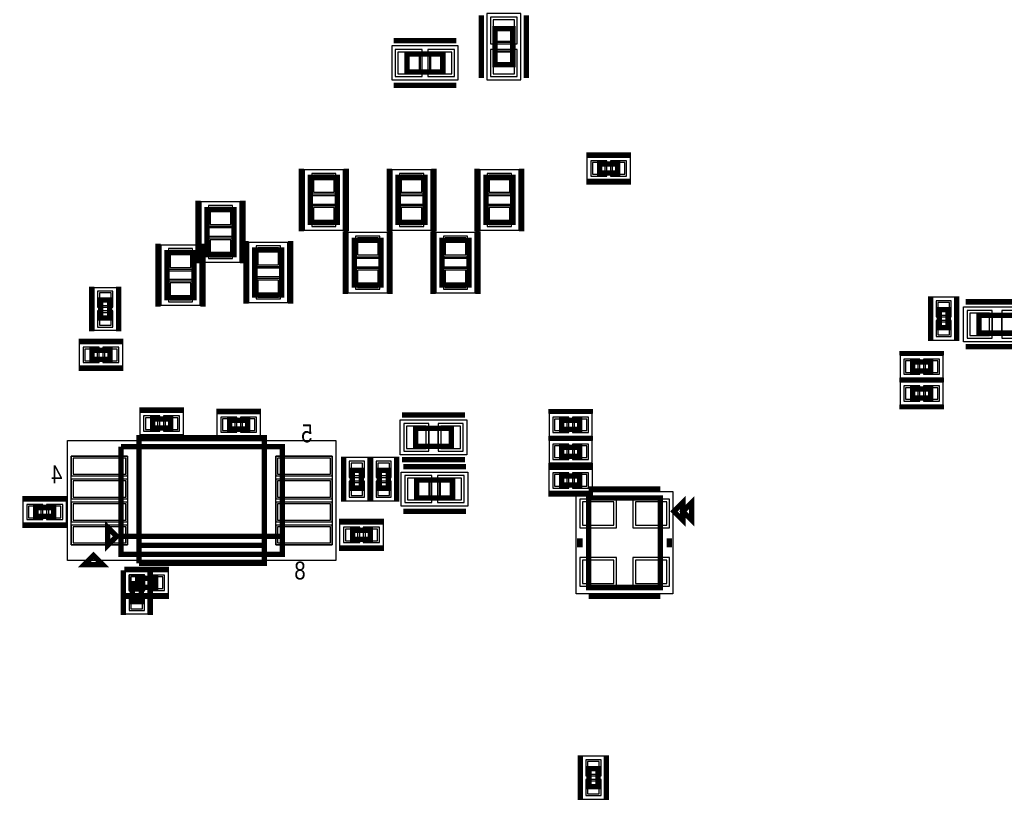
# Model space of a CAD drawing. Extents: x -10 to 137, y -26 to 190.
# Tile 27 of 57: x 52 to 80, y 46 to 68. Entities that reach past the tile are written whole.
import ezdxf

# ---------------------------------------------------------------- set-up
doc = ezdxf.new("R2010")
doc.units = 0
for name, color, linetype in [('PG_ASSEMBLY_BOTTOM', 52, 'CONTINUOUS'), ('PG_DFA_BOUND_BOTTOM', 254, 'CONTINUOUS'), ('PG_PLACE_BOUND_BOTTOM', 73, 'CONTINUOUS'), ('PG_SILKSCREEN_BOTTOM', 2, 'CONTINUOUS'), ('PG_SOLDERMASK_BOTTOM', 212, 'CONTINUOUS'), ('PIN_BOTTOM', 1, 'CONTINUOUS'), ('PIN_PASTEMASK_BOTTOM', 132, 'CONTINUOUS'), ('PIN_SOLDERMASK_BOTTOM', 212, 'CONTINUOUS'), ('VKO_BOTTOM', 173, 'CONTINUOUS')]:
    doc.layers.add(name, color=color, linetype=linetype)

msp = doc.modelspace()

# ---------------------------------------------------------------- linework, layer by layer
at = {"layer": 'PG_ASSEMBLY_BOTTOM', "const_width": 0.1524}
for points in [[(65.481053, 66.951215), (65.481053, 67.967215), (65.989053, 67.967215), (65.989053, 66.951215), (65.481053, 66.951215)], [(64.005049, 66.745216), (62.989049, 66.745216), (62.989049, 67.253216), (64.005049, 67.253216), (64.005049, 66.745216)], [(68.960492, 63.881), (68.452492, 63.881), (68.452492, 64.135), (68.960492, 64.135), (68.960492, 63.881)], [(61.0108, 63.751201), (61.0108, 62.481201), (60.2488, 62.481201), (60.2488, 63.751201), (61.0108, 63.751201)], [(63.5, 63.751201), (63.5, 62.481201), (62.738, 62.481201), (62.738, 63.751201), (63.5, 63.751201)], [(65.9892, 63.751201), (65.9892, 62.481201), (65.2272, 62.481201), (65.2272, 63.751201), (65.9892, 63.751201)], [(58.080509, 62.838345), (58.080509, 61.568345), (57.318509, 61.568345), (57.318509, 62.838345), (58.080509, 62.838345)], [(62.2554, 61.973201), (62.2554, 60.703201), (61.4934, 60.703201), (61.4934, 61.973201), (62.2554, 61.973201)], [(64.7446, 61.973201), (64.7446, 60.703201), (63.9826, 60.703201), (63.9826, 61.973201), (64.7446, 61.973201)], [(59.436, 61.693801), (59.436, 60.423801), (58.674, 60.423801), (58.674, 61.693801), (59.436, 61.693801)], [(56.9468, 61.617601), (56.9468, 60.347601), (56.1848, 60.347601), (56.1848, 61.617601), (56.9468, 61.617601)], [(54.3052, 59.766708), (54.3052, 60.274708), (54.5592, 60.274708), (54.5592, 59.766708), (54.3052, 59.766708)], [(78.332462, 60.003545), (78.332462, 59.495545), (78.078462, 59.495545), (78.078462, 60.003545), (78.332462, 60.003545)], [(79.209016, 59.845557), (80.225016, 59.845557), (80.225016, 59.337557), (79.209016, 59.337557), (79.209016, 59.845557)], [(54.059836, 58.850022), (54.567836, 58.850022), (54.567836, 58.596022), (54.059836, 58.596022), (54.059836, 58.850022)], [(77.327638, 58.516629), (77.835638, 58.516629), (77.835638, 58.262629), (77.327638, 58.262629), (77.327638, 58.516629)], [(77.327638, 57.754629), (77.835638, 57.754629), (77.835638, 57.500629), (77.327638, 57.500629), (77.327638, 57.754629)], [(55.776114, 56.903366), (56.284114, 56.903366), (56.284114, 56.649366), (55.776114, 56.649366), (55.776114, 56.903366)], [(58.470292, 56.6166), (57.962292, 56.6166), (57.962292, 56.8706), (58.470292, 56.8706), (58.470292, 56.6166)], [(64.247776, 56.13019), (63.231776, 56.13019), (63.231776, 56.63819), (64.247776, 56.63819), (64.247776, 56.13019)], [(67.373754, 56.865774), (67.881754, 56.865774), (67.881754, 56.611774), (67.373754, 56.611774), (67.373754, 56.865774)], [(59.454542, 53.576982), (54.882542, 53.576982), (54.882542, 56.116982)], [(54.882542, 56.116982), (59.454542, 56.116982), (59.454542, 53.068982), (54.882542, 53.068982), (54.882542, 53.576982), (59.454542, 53.576982)], [(67.881754, 55.849774), (67.373754, 55.849774), (67.373754, 56.103774), (67.881754, 56.103774), (67.881754, 55.849774)], [(61.693298, 55.45201), (61.693298, 54.94401), (61.439298, 54.94401), (61.439298, 55.45201), (61.693298, 55.45201)], [(62.455298, 55.45201), (62.455298, 54.94401), (62.201298, 54.94401), (62.201298, 55.45201), (62.455298, 55.45201)], [(67.881754, 55.036974), (67.373754, 55.036974), (67.373754, 55.290974), (67.881754, 55.290974), (67.881754, 55.036974)], [(63.262256, 55.172102), (64.278256, 55.172102), (64.278256, 54.664102), (63.262256, 54.664102), (63.262256, 55.172102)], [(70.174612, 54.666642), (68.142612, 54.666642), (68.142612, 52.126642), (70.174612, 52.126642), (70.174612, 54.666642)], [(70.809612, 54.031642), (70.555612, 54.285642), (70.809612, 54.539642), (70.809612, 54.031642)], [(52.972716, 54.140862), (52.464716, 54.140862), (52.464716, 54.394862), (52.972716, 54.394862), (52.972716, 54.140862)], [(54.501542, 53.322982), (54.501542, 53.830982), (54.755542, 53.576982), (54.501542, 53.322982)], [(61.444378, 53.745638), (61.952378, 53.745638), (61.952378, 53.491638), (61.444378, 53.491638), (61.444378, 53.745638)], [(55.200042, 51.727354), (55.200042, 52.235354), (55.454042, 52.235354), (55.454042, 51.727354), (55.200042, 51.727354)], [(55.86095, 52.134262), (55.35295, 52.134262), (55.35295, 52.388262), (55.86095, 52.388262), (55.86095, 52.134262)], [(68.1482, 46.481401), (68.1482, 46.989401), (68.4022, 46.989401), (68.4022, 46.481401), (68.1482, 46.481401)]]:
    msp.add_lwpolyline(points, dxfattribs=at)
at = {"layer": 'PG_DFA_BOUND_BOTTOM'}
for points in [[(65.252453, 66.516616), (66.217653, 66.516616), (66.217653, 68.401814), (65.252453, 68.401814)], [(64.439648, 66.516616), (64.439648, 67.481816), (62.554449, 67.481816), (62.554449, 66.516616)], [(68.096384, 63.6905), (68.096384, 64.3255), (69.3166, 64.3255), (69.3166, 63.6905)], [(61.1886, 63.9699), (60.071, 63.9699), (60.071, 62.262502), (61.1886, 62.262502)], [(63.6778, 63.9699), (62.5602, 63.9699), (62.5602, 62.262502), (63.6778, 62.262502)], [(66.167, 63.9699), (65.0494, 63.9699), (65.0494, 62.262502), (66.167, 62.262502)], [(58.258309, 63.057044), (57.140709, 63.057044), (57.140709, 61.349646), (58.258309, 61.349646)], [(62.4332, 62.1919), (61.3156, 62.1919), (61.3156, 60.484502), (62.4332, 60.484502)], [(64.9224, 62.1919), (63.8048, 62.1919), (63.8048, 60.484502), (64.9224, 60.484502)], [(57.1246, 61.8363), (56.007, 61.8363), (56.007, 60.128902), (57.1246, 60.128902)], [(59.6138, 61.9125), (58.4962, 61.9125), (58.4962, 60.205102), (59.6138, 60.205102)], [(54.1147, 60.630816), (54.7497, 60.630816), (54.7497, 59.4106), (54.1147, 59.4106)], [(78.522962, 60.359745), (77.887962, 60.359745), (77.887962, 59.139346), (78.522962, 59.139346)], [(80.664182, 59.096257), (78.76985, 59.096257), (78.76985, 60.086857), (80.664182, 60.086857)], [(53.703728, 58.405522), (53.703728, 59.040522), (54.923944, 59.040522), (54.923944, 58.405522)], [(76.971439, 58.707129), (76.971439, 58.072129), (78.191838, 58.072129), (78.191838, 58.707129)], [(76.971439, 57.945129), (76.971439, 57.310129), (78.191838, 57.310129), (78.191838, 57.945129)], [(55.420006, 56.458866), (55.420006, 57.093866), (56.640222, 57.093866), (56.640222, 56.458866)], [(57.606184, 57.0611), (58.8264, 57.0611), (58.8264, 56.4261), (57.606184, 56.4261)], [(67.017555, 57.056274), (67.017555, 56.421274), (68.237953, 56.421274), (68.237953, 57.056274)], [(64.686942, 56.87949), (64.686942, 55.88889), (62.79261, 55.88889), (62.79261, 56.87949)], [(60.97016, 56.294782), (60.97016, 52.891182), (53.366924, 52.891182), (53.366924, 56.294782)], [(68.237953, 55.659274), (68.237953, 56.294274), (67.017555, 56.294274), (67.017555, 55.659274)], [(61.883798, 55.808209), (61.248798, 55.808209), (61.248798, 54.587811), (61.883798, 54.587811)], [(62.645798, 55.808209), (62.010798, 55.808209), (62.010798, 54.587811), (62.645798, 54.587811)], [(64.71285, 55.400702), (64.71285, 54.435502), (62.827662, 54.435502), (62.827662, 55.400702)], [(68.237862, 54.846474), (67.017646, 54.846474), (67.017646, 55.481474), (68.237862, 55.481474)], [(67.787012, 51.948842), (67.787012, 54.844442), (70.530212, 54.844442), (70.530212, 51.948842)], [(53.328824, 54.585362), (53.328824, 53.950362), (52.108608, 53.950362), (52.108608, 54.585362)], [(62.308486, 53.936138), (62.308486, 53.301138), (61.08827, 53.301138), (61.08827, 53.936138)], [(56.217058, 51.943762), (54.996842, 51.943762), (54.996842, 52.578762), (56.217058, 52.578762)], [(55.009542, 51.371246), (55.009542, 52.591462), (55.644542, 52.591462), (55.644542, 51.371246)], [(67.9577, 46.125201), (68.5927, 46.125201), (68.5927, 47.3456), (67.9577, 47.3456)]]:
    msp.add_lwpolyline(points, close=True, dxfattribs=at)
at = {"layer": 'PG_PLACE_BOUND_BOTTOM'}
for points in [[(65.481053, 66.951215), (65.989053, 66.951215), (65.989053, 67.967215), (65.481053, 67.967215)], [(64.005049, 66.745216), (64.005049, 67.253216), (62.989049, 67.253216), (62.989049, 66.745216)], [(68.452492, 63.881), (68.452492, 64.135), (68.960492, 64.135), (68.960492, 63.881)], [(61.0108, 63.751201), (60.2488, 63.751201), (60.2488, 62.481201), (61.0108, 62.481201)], [(63.5, 63.751201), (62.738, 63.751201), (62.738, 62.481201), (63.5, 62.481201)], [(65.9892, 63.751201), (65.2272, 63.751201), (65.2272, 62.481201), (65.9892, 62.481201)], [(58.080509, 62.838345), (57.318509, 62.838345), (57.318509, 61.568345), (58.080509, 61.568345)], [(62.2554, 61.973201), (61.4934, 61.973201), (61.4934, 60.703201), (62.2554, 60.703201)], [(64.7446, 61.973201), (63.9826, 61.973201), (63.9826, 60.703201), (64.7446, 60.703201)], [(56.9468, 61.617601), (56.1848, 61.617601), (56.1848, 60.347601), (56.9468, 60.347601)], [(59.436, 61.693801), (58.674, 61.693801), (58.674, 60.423801), (59.436, 60.423801)], [(54.3052, 60.274708), (54.5592, 60.274708), (54.5592, 59.766708), (54.3052, 59.766708)], [(78.332462, 60.003545), (78.332462, 59.495545), (78.078462, 59.495545), (78.078462, 60.003545)], [(80.225016, 59.337557), (79.209016, 59.337557), (79.209016, 59.845557), (80.225016, 59.845557)], [(54.059836, 58.596022), (54.059836, 58.850022), (54.567836, 58.850022), (54.567836, 58.596022)], [(77.327638, 58.516629), (77.835638, 58.516629), (77.835638, 58.262629), (77.327638, 58.262629)], [(77.327638, 57.754629), (77.835638, 57.754629), (77.835638, 57.500629), (77.327638, 57.500629)], [(55.776114, 56.649366), (55.776114, 56.903366), (56.284114, 56.903366), (56.284114, 56.649366)], [(57.962292, 56.8706), (58.470292, 56.8706), (58.470292, 56.6166), (57.962292, 56.6166)], [(67.373754, 56.865774), (67.881754, 56.865774), (67.881754, 56.611774), (67.373754, 56.611774)], [(64.247776, 56.63819), (64.247776, 56.13019), (63.231776, 56.13019), (63.231776, 56.63819)], [(59.454542, 56.116982), (59.454542, 53.068982), (54.882542, 53.068982), (54.882542, 56.116982)], [(67.881754, 55.849774), (67.373754, 55.849774), (67.373754, 56.103774), (67.881754, 56.103774)], [(61.693298, 55.45201), (61.693298, 54.94401), (61.439298, 54.94401), (61.439298, 55.45201)], [(62.455298, 55.45201), (62.455298, 54.94401), (62.201298, 54.94401), (62.201298, 55.45201)], [(67.881754, 55.036974), (67.373754, 55.036974), (67.373754, 55.290974), (67.881754, 55.290974)], [(64.278256, 55.172102), (64.278256, 54.664102), (63.262256, 54.664102), (63.262256, 55.172102)], [(68.142612, 52.126642), (68.142612, 54.666642), (70.174612, 54.666642), (70.174612, 52.126642)], [(52.972716, 54.394862), (52.972716, 54.140862), (52.464716, 54.140862), (52.464716, 54.394862)], [(61.952378, 53.745638), (61.952378, 53.491638), (61.444378, 53.491638), (61.444378, 53.745638)], [(55.200042, 51.727354), (55.200042, 52.235354), (55.454042, 52.235354), (55.454042, 51.727354)], [(55.86095, 52.134262), (55.35295, 52.134262), (55.35295, 52.388262), (55.86095, 52.388262)], [(68.1482, 46.481401), (68.1482, 46.989401), (68.4022, 46.989401), (68.4022, 46.481401)]]:
    msp.add_lwpolyline(points, close=True, dxfattribs=at)
at = {"layer": 'PG_SILKSCREEN_BOTTOM'}
for points, const_width in [([(65.100053, 66.570215), (65.100053, 68.348215)], 0.1524), ([(66.370053, 66.570215), (66.370053, 68.348215)], 0.1524), ([(64.386049, 67.634216), (62.608049, 67.634216)], 0.1524), ([(64.386049, 66.364216), (62.608049, 66.364216)], 0.1524), ([(69.341492, 64.389), (68.071492, 64.389)], 0.1524), ([(59.9948, 64.005201), (59.9948, 62.227201)], 0.1524), ([(61.2648, 64.005201), (61.2648, 62.227201)], 0.1524), ([(62.484, 64.005201), (62.484, 62.227201)], 0.1524), ([(63.754, 64.005201), (63.754, 62.227201)], 0.1524), ([(64.9732, 64.005201), (64.9732, 62.227201)], 0.1524), ([(66.2432, 64.005201), (66.2432, 62.227201)], 0.1524), ([(69.341492, 63.627), (68.071492, 63.627)], 0.1524), ([(57.064509, 63.092345), (57.064509, 61.314345)], 0.1524), ([(58.334509, 63.092345), (58.334509, 61.314345)], 0.1524), ([(61.2394, 62.227201), (61.2394, 60.449201)], 0.1524), ([(62.5094, 62.227201), (62.5094, 60.449201)], 0.1524), ([(63.7286, 62.227201), (63.7286, 60.449201)], 0.1524), ([(64.9986, 62.227201), (64.9986, 60.449201)], 0.1524), ([(58.42, 61.947801), (58.42, 60.169801)], 0.1524), ([(59.69, 61.947801), (59.69, 60.169801)], 0.1524), ([(55.9308, 61.871601), (55.9308, 60.093601)], 0.1524), ([(57.2008, 61.871601), (57.2008, 60.093601)], 0.1524), ([(54.0512, 59.385708), (54.0512, 60.655708)], 0.1524), ([(54.8132, 59.385708), (54.8132, 60.655708)], 0.1524), ([(77.824462, 60.384545), (77.824462, 59.114545)], 0.127), ([(78.586462, 60.384545), (78.586462, 59.114545)], 0.127), ([(78.828016, 60.226557), (80.606016, 60.226557)], 0.1524), ([(53.678836, 59.104022), (54.948836, 59.104022)], 0.1524), ([(78.828016, 58.956557), (80.606016, 58.956557)], 0.1524), ([(76.946638, 58.770629), (78.216638, 58.770629)], 0.127), ([(53.678836, 58.342022), (54.948836, 58.342022)], 0.1524), ([(76.946638, 58.008629), (78.216638, 58.008629)], 0.127), ([(76.946638, 58.008629), (78.216638, 58.008629)], 0.127), ([(55.395114, 57.157366), (56.665114, 57.157366)], 0.1524), ([(76.946638, 57.246629), (78.216638, 57.246629)], 0.127), ([(58.851292, 57.1246), (57.581292, 57.1246)], 0.1524), ([(64.628776, 57.01919), (62.850776, 57.01919)], 0.1524), ([(66.992754, 57.119774), (68.262754, 57.119774)], 0.127), ([(58.946542, 53.322982), (55.390542, 53.322982), (55.390542, 56.370982), (58.946542, 56.370982), (58.946542, 52.814982), (55.390542, 52.814982)], 0.1524), ([(55.395114, 56.395366), (56.665114, 56.395366)], 0.1524), ([(58.851292, 56.3626), (57.581292, 56.3626)], 0.1524), ([(66.992754, 56.357774), (68.262754, 56.357774)], 0.127), ([(68.262754, 56.357774), (66.992754, 56.357774)], 0.127), ([(61.185298, 55.83301), (61.185298, 54.56301)], 0.127), ([(61.947298, 55.83301), (61.947298, 54.56301)], 0.127), ([(61.947298, 55.83301), (61.947298, 54.56301)], 0.127), ([(62.709298, 55.83301), (62.709298, 54.56301)], 0.127), ([(64.628776, 55.74919), (62.850776, 55.74919)], 0.1524), ([(62.881256, 55.553102), (64.659256, 55.553102)], 0.1524), ([(68.262754, 55.544974), (66.992754, 55.544974)], 0.1524), ([(68.262754, 55.595774), (66.992754, 55.595774)], 0.127), ([(70.174612, 54.920642), (68.142612, 54.920642)], 0.1524), ([(53.353716, 54.648862), (52.083716, 54.648862)], 0.1524), ([(68.262754, 54.782974), (66.992754, 54.782974)], 0.1524), ([(71.063612, 54.031642), (70.809612, 54.285642), (71.063612, 54.539642), (71.063612, 54.031642)], 0.1524), ([(62.881256, 54.283102), (64.659256, 54.283102)], 0.1524), ([(53.353716, 53.886862), (52.083716, 53.886862)], 0.1524), ([(61.063378, 53.999638), (62.333378, 53.999638)], 0.1524), ([(67.888612, 53.523642), (67.888612, 53.269642)], 0.1524), ([(70.428612, 53.523642), (70.428612, 53.269642)], 0.1524), ([(55.390542, 52.814982), (55.390542, 53.322982), (58.946542, 53.322982)], 0.1524), ([(54.353968, 52.777644), (53.845968, 52.777644), (54.099968, 53.031644), (54.353968, 52.777644)], 0.1524), ([(61.063378, 53.237638), (62.333378, 53.237638)], 0.1524), ([(54.946042, 51.346354), (54.946042, 52.616354)], 0.1524), ([(56.24195, 52.642262), (54.97195, 52.642262)], 0.1524), ([(55.708042, 51.346354), (55.708042, 52.616354)], 0.1524), ([(56.24195, 51.880262), (54.97195, 51.880262)], 0.1524), ([(70.174612, 51.872642), (68.142612, 51.872642)], 0.1524), ([(67.8942, 46.100401), (67.8942, 47.370401)], 0.127), ([(68.6562, 46.100401), (68.6562, 47.370401)], 0.127)]:
    msp.add_lwpolyline(points, dxfattribs=dict(at, const_width=const_width))
at = {"layer": 'PG_SOLDERMASK_BOTTOM'}
for points in [[(55.068724, 55.847488), (55.068724, 53.338476), (53.468524, 53.338476), (53.468524, 55.847488)], [(60.86856, 55.847488), (60.86856, 53.338476), (59.26836, 53.338476), (59.26836, 55.847488)]]:
    msp.add_lwpolyline(points, close=True, dxfattribs=at)
at = {"layer": 'PIN_BOTTOM'}
for points in [[(65.430253, 67.614414), (66.039853, 67.614414), (66.039853, 68.224014), (65.430253, 68.224014)], [(63.341849, 66.694416), (63.341849, 67.304016), (62.732249, 67.304016), (62.732249, 66.694416)], [(64.261848, 66.694416), (64.261848, 67.304016), (63.652248, 67.304016), (63.652248, 66.694416)], [(65.430253, 66.694416), (66.039853, 66.694416), (66.039853, 67.304016), (65.430253, 67.304016)], [(68.604384, 63.8429), (68.604384, 64.1731), (68.248784, 64.1731), (68.248784, 63.8429)], [(69.1642, 63.8429), (69.1642, 64.1731), (68.8086, 64.1731), (68.8086, 63.8429)], [(60.9219, 63.8175), (60.3377, 63.8175), (60.3377, 63.3349), (60.9219, 63.3349)], [(63.4111, 63.8175), (62.8269, 63.8175), (62.8269, 63.3349), (63.4111, 63.3349)], [(65.9003, 63.8175), (65.3161, 63.8175), (65.3161, 63.3349), (65.9003, 63.3349)], [(57.991609, 62.904644), (57.407409, 62.904644), (57.407409, 62.422044), (57.991609, 62.422044)], [(60.9219, 62.897502), (60.3377, 62.897502), (60.3377, 62.414902), (60.9219, 62.414902)], [(63.4111, 62.897502), (62.8269, 62.897502), (62.8269, 62.414902), (63.4111, 62.414902)], [(65.9003, 62.897502), (65.3161, 62.897502), (65.3161, 62.414902), (65.9003, 62.414902)], [(57.991609, 61.984646), (57.407409, 61.984646), (57.407409, 61.502046), (57.991609, 61.502046)], [(62.1665, 62.0395), (61.5823, 62.0395), (61.5823, 61.5569), (62.1665, 61.5569)], [(64.6557, 62.0395), (64.0715, 62.0395), (64.0715, 61.5569), (64.6557, 61.5569)], [(59.3471, 61.7601), (58.7629, 61.7601), (58.7629, 61.2775), (59.3471, 61.2775)], [(56.8579, 61.6839), (56.2737, 61.6839), (56.2737, 61.2013), (56.8579, 61.2013)], [(62.1665, 61.119502), (61.5823, 61.119502), (61.5823, 60.636902), (62.1665, 60.636902)], [(64.6557, 61.119502), (64.0715, 61.119502), (64.0715, 60.636902), (64.6557, 60.636902)], [(56.8579, 60.763902), (56.2737, 60.763902), (56.2737, 60.281302), (56.8579, 60.281302)], [(59.3471, 60.840102), (58.7629, 60.840102), (58.7629, 60.357502), (59.3471, 60.357502)], [(54.2671, 60.122816), (54.5973, 60.122816), (54.5973, 60.478416), (54.2671, 60.478416)], [(78.370562, 60.207345), (78.040362, 60.207345), (78.040362, 59.851745), (78.370562, 59.851745)], [(54.2671, 59.563), (54.5973, 59.563), (54.5973, 59.9186), (54.2671, 59.9186)], [(78.94765, 59.909057), (78.94765, 59.274057), (79.50645, 59.274057), (79.50645, 59.909057)], [(78.370562, 59.647346), (78.040362, 59.647346), (78.040362, 59.291746), (78.370562, 59.291746)], [(53.856128, 58.888122), (53.856128, 58.557922), (54.211728, 58.557922), (54.211728, 58.888122)], [(54.415944, 58.888122), (54.415944, 58.557922), (54.771544, 58.557922), (54.771544, 58.888122)], [(77.123839, 58.554729), (77.123839, 58.224529), (77.479439, 58.224529), (77.479439, 58.554729)], [(77.683838, 58.554729), (77.683838, 58.224529), (78.039438, 58.224529), (78.039438, 58.554729)], [(77.123839, 57.792729), (77.123839, 57.462529), (77.479439, 57.462529), (77.479439, 57.792729)], [(77.683838, 57.792729), (77.683838, 57.462529), (78.039438, 57.462529), (78.039438, 57.792729)], [(55.572406, 56.941466), (55.572406, 56.611266), (55.928006, 56.611266), (55.928006, 56.941466)], [(56.132222, 56.941466), (56.132222, 56.611266), (56.487822, 56.611266), (56.487822, 56.941466)], [(58.114184, 56.5785), (58.114184, 56.9087), (57.758584, 56.9087), (57.758584, 56.5785)], [(58.674, 56.5785), (58.674, 56.9087), (58.3184, 56.9087), (58.3184, 56.5785)], [(63.52921, 56.06669), (63.52921, 56.70169), (62.97041, 56.70169), (62.97041, 56.06669)], [(64.509142, 56.06669), (64.509142, 56.70169), (63.950342, 56.70169), (63.950342, 56.06669)], [(67.169955, 56.903874), (67.169955, 56.573674), (67.525555, 56.573674), (67.525555, 56.903874)], [(67.729953, 56.903874), (67.729953, 56.573674), (68.085553, 56.573674), (68.085553, 56.903874)], [(67.525555, 55.811674), (67.525555, 56.141874), (67.169955, 56.141874), (67.169955, 55.811674)], [(68.085553, 55.811674), (68.085553, 56.141874), (67.729953, 56.141874), (67.729953, 55.811674)], [(53.519324, 55.796688), (53.519324, 55.339488), (55.017924, 55.339488), (55.017924, 55.796688)], [(59.31916, 55.796688), (59.31916, 55.339488), (60.81776, 55.339488), (60.81776, 55.796688)], [(61.731398, 55.655809), (61.401198, 55.655809), (61.401198, 55.300209), (61.731398, 55.300209)], [(62.493398, 55.655809), (62.163198, 55.655809), (62.163198, 55.300209), (62.493398, 55.300209)], [(67.525646, 54.998874), (67.525646, 55.329074), (67.170046, 55.329074), (67.170046, 54.998874)], [(68.085462, 54.998874), (68.085462, 55.329074), (67.729862, 55.329074), (67.729862, 54.998874)], [(53.519324, 55.146702), (53.519324, 54.689502), (55.017924, 54.689502), (55.017924, 55.146702)], [(59.31916, 55.146702), (59.31916, 54.689502), (60.81776, 54.689502), (60.81776, 55.146702)], [(61.731398, 55.095811), (61.401198, 55.095811), (61.401198, 54.740211), (61.731398, 54.740211)], [(62.493398, 55.095811), (62.163198, 55.095811), (62.163198, 54.740211), (62.493398, 54.740211)], [(63.005462, 55.222902), (63.005462, 54.613302), (63.615062, 54.613302), (63.615062, 55.222902)], [(63.92545, 55.222902), (63.92545, 54.613302), (64.53505, 54.613302), (64.53505, 55.222902)], [(53.519324, 54.496462), (53.519324, 54.039262), (55.017924, 54.039262), (55.017924, 54.496462)], [(59.31916, 54.496462), (59.31916, 54.039262), (60.81776, 54.039262), (60.81776, 54.496462)], [(67.964812, 53.891942), (68.853812, 53.891942), (68.853812, 54.552342), (67.964812, 54.552342)], [(69.463412, 53.891942), (70.352412, 53.891942), (70.352412, 54.552342), (69.463412, 54.552342)], [(52.616608, 54.102762), (52.616608, 54.432962), (52.261008, 54.432962), (52.261008, 54.102762)], [(53.176424, 54.102762), (53.176424, 54.432962), (52.820824, 54.432962), (52.820824, 54.102762)], [(53.519324, 53.846476), (53.519324, 53.389276), (55.017924, 53.389276), (55.017924, 53.846476)], [(59.31916, 53.846476), (59.31916, 53.389276), (60.81776, 53.389276), (60.81776, 53.846476)], [(61.24067, 53.783738), (61.24067, 53.453538), (61.59627, 53.453538), (61.59627, 53.783738)], [(61.800486, 53.783738), (61.800486, 53.453538), (62.156086, 53.453538), (62.156086, 53.783738)], [(67.964812, 52.240942), (68.853812, 52.240942), (68.853812, 52.901342), (67.964812, 52.901342)], [(69.463412, 52.240942), (70.352412, 52.240942), (70.352412, 52.901342), (69.463412, 52.901342)], [(55.504842, 52.096162), (55.504842, 52.426362), (55.149242, 52.426362), (55.149242, 52.096162)], [(55.161942, 52.083462), (55.492142, 52.083462), (55.492142, 52.439062), (55.161942, 52.439062)], [(56.064658, 52.096162), (56.064658, 52.426362), (55.709058, 52.426362), (55.709058, 52.096162)], [(55.161942, 51.523646), (55.492142, 51.523646), (55.492142, 51.879246), (55.161942, 51.879246)], [(68.1101, 46.8376), (68.4403, 46.8376), (68.4403, 47.1932), (68.1101, 47.1932)], [(68.1101, 46.277601), (68.4403, 46.277601), (68.4403, 46.633201), (68.1101, 46.633201)]]:
    msp.add_lwpolyline(points, close=True, dxfattribs=at)
at = {"layer": 'PIN_PASTEMASK_BOTTOM'}
for points in [[(65.430253, 67.614414), (66.039853, 67.614414), (66.039853, 68.224014), (65.430253, 68.224014)], [(63.341849, 66.694416), (63.341849, 67.304016), (62.732249, 67.304016), (62.732249, 66.694416)], [(64.261848, 66.694416), (64.261848, 67.304016), (63.652248, 67.304016), (63.652248, 66.694416)], [(65.430253, 66.694416), (66.039853, 66.694416), (66.039853, 67.304016), (65.430253, 67.304016)], [(68.604384, 63.8429), (68.604384, 64.1731), (68.248784, 64.1731), (68.248784, 63.8429)], [(69.1642, 63.8429), (69.1642, 64.1731), (68.8086, 64.1731), (68.8086, 63.8429)], [(60.9219, 63.8175), (60.3377, 63.8175), (60.3377, 63.3349), (60.9219, 63.3349)], [(63.4111, 63.8175), (62.8269, 63.8175), (62.8269, 63.3349), (63.4111, 63.3349)], [(65.9003, 63.8175), (65.3161, 63.8175), (65.3161, 63.3349), (65.9003, 63.3349)], [(57.991609, 62.904644), (57.407409, 62.904644), (57.407409, 62.422044), (57.991609, 62.422044)], [(60.9219, 62.897502), (60.3377, 62.897502), (60.3377, 62.414902), (60.9219, 62.414902)], [(63.4111, 62.897502), (62.8269, 62.897502), (62.8269, 62.414902), (63.4111, 62.414902)], [(65.9003, 62.897502), (65.3161, 62.897502), (65.3161, 62.414902), (65.9003, 62.414902)], [(57.991609, 61.984646), (57.407409, 61.984646), (57.407409, 61.502046), (57.991609, 61.502046)], [(62.1665, 62.0395), (61.5823, 62.0395), (61.5823, 61.5569), (62.1665, 61.5569)], [(64.6557, 62.0395), (64.0715, 62.0395), (64.0715, 61.5569), (64.6557, 61.5569)], [(59.3471, 61.7601), (58.7629, 61.7601), (58.7629, 61.2775), (59.3471, 61.2775)], [(56.8579, 61.6839), (56.2737, 61.6839), (56.2737, 61.2013), (56.8579, 61.2013)], [(62.1665, 61.119502), (61.5823, 61.119502), (61.5823, 60.636902), (62.1665, 60.636902)], [(64.6557, 61.119502), (64.0715, 61.119502), (64.0715, 60.636902), (64.6557, 60.636902)], [(56.8579, 60.763902), (56.2737, 60.763902), (56.2737, 60.281302), (56.8579, 60.281302)], [(59.3471, 60.840102), (58.7629, 60.840102), (58.7629, 60.357502), (59.3471, 60.357502)], [(54.2671, 60.122816), (54.5973, 60.122816), (54.5973, 60.478416), (54.2671, 60.478416)], [(78.370562, 60.207345), (78.040362, 60.207345), (78.040362, 59.851745), (78.370562, 59.851745)], [(54.2671, 59.563), (54.5973, 59.563), (54.5973, 59.9186), (54.2671, 59.9186)], [(78.94765, 59.909057), (78.94765, 59.274057), (79.50645, 59.274057), (79.50645, 59.909057)], [(78.370562, 59.647346), (78.040362, 59.647346), (78.040362, 59.291746), (78.370562, 59.291746)], [(53.856128, 58.888122), (53.856128, 58.557922), (54.211728, 58.557922), (54.211728, 58.888122)], [(54.415944, 58.888122), (54.415944, 58.557922), (54.771544, 58.557922), (54.771544, 58.888122)], [(77.123839, 58.554729), (77.123839, 58.224529), (77.479439, 58.224529), (77.479439, 58.554729)], [(77.683838, 58.554729), (77.683838, 58.224529), (78.039438, 58.224529), (78.039438, 58.554729)], [(77.123839, 57.792729), (77.123839, 57.462529), (77.479439, 57.462529), (77.479439, 57.792729)], [(77.683838, 57.792729), (77.683838, 57.462529), (78.039438, 57.462529), (78.039438, 57.792729)], [(55.572406, 56.941466), (55.572406, 56.611266), (55.928006, 56.611266), (55.928006, 56.941466)], [(56.132222, 56.941466), (56.132222, 56.611266), (56.487822, 56.611266), (56.487822, 56.941466)], [(58.114184, 56.5785), (58.114184, 56.9087), (57.758584, 56.9087), (57.758584, 56.5785)], [(58.674, 56.5785), (58.674, 56.9087), (58.3184, 56.9087), (58.3184, 56.5785)], [(63.52921, 56.06669), (63.52921, 56.70169), (62.97041, 56.70169), (62.97041, 56.06669)], [(64.509142, 56.06669), (64.509142, 56.70169), (63.950342, 56.70169), (63.950342, 56.06669)], [(67.169955, 56.903874), (67.169955, 56.573674), (67.525555, 56.573674), (67.525555, 56.903874)], [(67.729953, 56.903874), (67.729953, 56.573674), (68.085553, 56.573674), (68.085553, 56.903874)], [(67.525555, 55.811674), (67.525555, 56.141874), (67.169955, 56.141874), (67.169955, 55.811674)], [(68.085553, 55.811674), (68.085553, 56.141874), (67.729953, 56.141874), (67.729953, 55.811674)], [(53.519324, 55.796688), (53.519324, 55.339488), (55.017924, 55.339488), (55.017924, 55.796688)], [(59.31916, 55.796688), (59.31916, 55.339488), (60.81776, 55.339488), (60.81776, 55.796688)], [(61.731398, 55.655809), (61.401198, 55.655809), (61.401198, 55.300209), (61.731398, 55.300209)], [(62.493398, 55.655809), (62.163198, 55.655809), (62.163198, 55.300209), (62.493398, 55.300209)], [(67.525646, 54.998874), (67.525646, 55.329074), (67.170046, 55.329074), (67.170046, 54.998874)], [(68.085462, 54.998874), (68.085462, 55.329074), (67.729862, 55.329074), (67.729862, 54.998874)], [(53.519324, 55.146702), (53.519324, 54.689502), (55.017924, 54.689502), (55.017924, 55.146702)], [(59.31916, 55.146702), (59.31916, 54.689502), (60.81776, 54.689502), (60.81776, 55.146702)], [(61.731398, 55.095811), (61.401198, 55.095811), (61.401198, 54.740211), (61.731398, 54.740211)], [(62.493398, 55.095811), (62.163198, 55.095811), (62.163198, 54.740211), (62.493398, 54.740211)], [(63.005462, 55.222902), (63.005462, 54.613302), (63.615062, 54.613302), (63.615062, 55.222902)], [(63.92545, 55.222902), (63.92545, 54.613302), (64.53505, 54.613302), (64.53505, 55.222902)], [(53.519324, 54.496462), (53.519324, 54.039262), (55.017924, 54.039262), (55.017924, 54.496462)], [(59.31916, 54.496462), (59.31916, 54.039262), (60.81776, 54.039262), (60.81776, 54.496462)], [(67.964812, 53.891942), (68.853812, 53.891942), (68.853812, 54.552342), (67.964812, 54.552342)], [(69.463412, 53.891942), (70.352412, 53.891942), (70.352412, 54.552342), (69.463412, 54.552342)], [(52.616608, 54.102762), (52.616608, 54.432962), (52.261008, 54.432962), (52.261008, 54.102762)], [(53.176424, 54.102762), (53.176424, 54.432962), (52.820824, 54.432962), (52.820824, 54.102762)], [(53.519324, 53.846476), (53.519324, 53.389276), (55.017924, 53.389276), (55.017924, 53.846476)], [(59.31916, 53.846476), (59.31916, 53.389276), (60.81776, 53.389276), (60.81776, 53.846476)], [(61.24067, 53.783738), (61.24067, 53.453538), (61.59627, 53.453538), (61.59627, 53.783738)], [(61.800486, 53.783738), (61.800486, 53.453538), (62.156086, 53.453538), (62.156086, 53.783738)], [(67.964812, 52.240942), (68.853812, 52.240942), (68.853812, 52.901342), (67.964812, 52.901342)], [(69.463412, 52.240942), (70.352412, 52.240942), (70.352412, 52.901342), (69.463412, 52.901342)], [(55.504842, 52.096162), (55.504842, 52.426362), (55.149242, 52.426362), (55.149242, 52.096162)], [(55.161942, 52.083462), (55.492142, 52.083462), (55.492142, 52.439062), (55.161942, 52.439062)], [(56.064658, 52.096162), (56.064658, 52.426362), (55.709058, 52.426362), (55.709058, 52.096162)], [(55.161942, 51.523646), (55.492142, 51.523646), (55.492142, 51.879246), (55.161942, 51.879246)], [(68.1101, 46.8376), (68.4403, 46.8376), (68.4403, 47.1932), (68.1101, 47.1932)], [(68.1101, 46.277601), (68.4403, 46.277601), (68.4403, 46.633201), (68.1101, 46.633201)]]:
    msp.add_lwpolyline(points, close=True, dxfattribs=at)
at = {"layer": 'PIN_SOLDERMASK_BOTTOM'}
for points in [[(65.354053, 67.538214), (66.116053, 67.538214), (66.116053, 68.300214), (65.354053, 68.300214)], [(63.418049, 66.618216), (63.418049, 67.380216), (62.656049, 67.380216), (62.656049, 66.618216)], [(64.338048, 66.618216), (64.338048, 67.380216), (63.576048, 67.380216), (63.576048, 66.618216)], [(65.354053, 66.618216), (66.116053, 66.618216), (66.116053, 67.380216), (65.354053, 67.380216)], [(68.655184, 63.7921), (68.655184, 64.2239), (68.197984, 64.2239), (68.197984, 63.7921)], [(69.215, 63.7921), (69.215, 64.2239), (68.7578, 64.2239), (68.7578, 63.7921)], [(60.9727, 63.8683), (60.2869, 63.8683), (60.2869, 63.2841), (60.9727, 63.2841)], [(63.4619, 63.8683), (62.7761, 63.8683), (62.7761, 63.2841), (63.4619, 63.2841)], [(65.9511, 63.8683), (65.2653, 63.8683), (65.2653, 63.2841), (65.9511, 63.2841)], [(58.042409, 62.955444), (57.356609, 62.955444), (57.356609, 62.371244), (58.042409, 62.371244)], [(60.9727, 62.948302), (60.2869, 62.948302), (60.2869, 62.364102), (60.9727, 62.364102)], [(63.4619, 62.948302), (62.7761, 62.948302), (62.7761, 62.364102), (63.4619, 62.364102)], [(65.9511, 62.948302), (65.2653, 62.948302), (65.2653, 62.364102), (65.9511, 62.364102)], [(58.042409, 62.035446), (57.356609, 62.035446), (57.356609, 61.451246), (58.042409, 61.451246)], [(62.2173, 62.0903), (61.5315, 62.0903), (61.5315, 61.5061), (62.2173, 61.5061)], [(64.7065, 62.0903), (64.0207, 62.0903), (64.0207, 61.5061), (64.7065, 61.5061)], [(56.9087, 61.7347), (56.2229, 61.7347), (56.2229, 61.1505), (56.9087, 61.1505)], [(59.3979, 61.8109), (58.7121, 61.8109), (58.7121, 61.2267), (59.3979, 61.2267)], [(62.2173, 61.170302), (61.5315, 61.170302), (61.5315, 60.586102), (62.2173, 60.586102)], [(64.7065, 61.170302), (64.0207, 61.170302), (64.0207, 60.586102), (64.7065, 60.586102)], [(59.3979, 60.890902), (58.7121, 60.890902), (58.7121, 60.306702), (59.3979, 60.306702)], [(56.9087, 60.814702), (56.2229, 60.814702), (56.2229, 60.230502), (56.9087, 60.230502)], [(54.2163, 60.072016), (54.6481, 60.072016), (54.6481, 60.529216), (54.2163, 60.529216)], [(78.421362, 60.258145), (77.989562, 60.258145), (77.989562, 59.800945), (78.421362, 59.800945)], [(54.2163, 59.5122), (54.6481, 59.5122), (54.6481, 59.9694), (54.2163, 59.9694)], [(78.87145, 59.985257), (78.87145, 59.197857), (79.58265, 59.197857), (79.58265, 59.985257)], [(79.851382, 59.985257), (79.851382, 59.197857), (80.562582, 59.197857), (80.562582, 59.985257)], [(78.421362, 59.698146), (77.989562, 59.698146), (77.989562, 59.240946), (78.421362, 59.240946)], [(53.805328, 58.938922), (53.805328, 58.507122), (54.262528, 58.507122), (54.262528, 58.938922)], [(54.365144, 58.938922), (54.365144, 58.507122), (54.822344, 58.507122), (54.822344, 58.938922)], [(77.073039, 58.605529), (77.073039, 58.173729), (77.530239, 58.173729), (77.530239, 58.605529)], [(77.633038, 58.605529), (77.633038, 58.173729), (78.090238, 58.173729), (78.090238, 58.605529)], [(77.073039, 57.843529), (77.073039, 57.411729), (77.530239, 57.411729), (77.530239, 57.843529)], [(77.633038, 57.843529), (77.633038, 57.411729), (78.090238, 57.411729), (78.090238, 57.843529)], [(55.521606, 56.992266), (55.521606, 56.560466), (55.978806, 56.560466), (55.978806, 56.992266)], [(56.081422, 56.992266), (56.081422, 56.560466), (56.538622, 56.560466), (56.538622, 56.992266)], [(58.164984, 56.5277), (58.164984, 56.9595), (57.707784, 56.9595), (57.707784, 56.5277)], [(58.7248, 56.5277), (58.7248, 56.9595), (58.2676, 56.9595), (58.2676, 56.5277)], [(67.119155, 56.954674), (67.119155, 56.522874), (67.576355, 56.522874), (67.576355, 56.954674)], [(67.679153, 56.954674), (67.679153, 56.522874), (68.136353, 56.522874), (68.136353, 56.954674)], [(63.60541, 55.99049), (63.60541, 56.77789), (62.89421, 56.77789), (62.89421, 55.99049)], [(64.585342, 55.99049), (64.585342, 56.77789), (63.874142, 56.77789), (63.874142, 55.99049)], [(67.576355, 55.760874), (67.576355, 56.192674), (67.119155, 56.192674), (67.119155, 55.760874)], [(68.136353, 55.760874), (68.136353, 56.192674), (67.679153, 56.192674), (67.679153, 55.760874)], [(53.468524, 55.847488), (53.468524, 55.288688), (55.068724, 55.288688), (55.068724, 55.847488)], [(59.26836, 55.847488), (59.26836, 55.288688), (60.86856, 55.288688), (60.86856, 55.847488)], [(61.782198, 55.706609), (61.350398, 55.706609), (61.350398, 55.249409), (61.782198, 55.249409)], [(62.544198, 55.706609), (62.112398, 55.706609), (62.112398, 55.249409), (62.544198, 55.249409)], [(62.929262, 55.299102), (62.929262, 54.537102), (63.691262, 54.537102), (63.691262, 55.299102)], [(63.84925, 55.299102), (63.84925, 54.537102), (64.61125, 54.537102), (64.61125, 55.299102)], [(67.576446, 54.948074), (67.576446, 55.379874), (67.119246, 55.379874), (67.119246, 54.948074)], [(68.136262, 54.948074), (68.136262, 55.379874), (67.679062, 55.379874), (67.679062, 54.948074)], [(53.468524, 55.197502), (53.468524, 54.638702), (55.068724, 54.638702), (55.068724, 55.197502)], [(59.26836, 55.197502), (59.26836, 54.638702), (60.86856, 54.638702), (60.86856, 55.197502)], [(61.782198, 55.146611), (61.350398, 55.146611), (61.350398, 54.689411), (61.782198, 54.689411)], [(62.544198, 55.146611), (62.112398, 55.146611), (62.112398, 54.689411), (62.544198, 54.689411)], [(52.667408, 54.051962), (52.667408, 54.483762), (52.210208, 54.483762), (52.210208, 54.051962)], [(53.227224, 54.051962), (53.227224, 54.483762), (52.770024, 54.483762), (52.770024, 54.051962)], [(53.468524, 54.547262), (53.468524, 53.988462), (55.068724, 53.988462), (55.068724, 54.547262)], [(59.26836, 54.547262), (59.26836, 53.988462), (60.86856, 53.988462), (60.86856, 54.547262)], [(67.888612, 53.815742), (68.930012, 53.815742), (68.930012, 54.628542), (67.888612, 54.628542)], [(69.387212, 53.815742), (70.428612, 53.815742), (70.428612, 54.628542), (69.387212, 54.628542)], [(53.468524, 53.897276), (53.468524, 53.338476), (55.068724, 53.338476), (55.068724, 53.897276)], [(59.26836, 53.897276), (59.26836, 53.338476), (60.86856, 53.338476), (60.86856, 53.897276)], [(61.18987, 53.834538), (61.18987, 53.402738), (61.64707, 53.402738), (61.64707, 53.834538)], [(61.749686, 53.834538), (61.749686, 53.402738), (62.206886, 53.402738), (62.206886, 53.834538)], [(67.888612, 52.164742), (68.930012, 52.164742), (68.930012, 52.977542), (67.888612, 52.977542)], [(69.387212, 52.164742), (70.428612, 52.164742), (70.428612, 52.977542), (69.387212, 52.977542)], [(55.111142, 52.032662), (55.542942, 52.032662), (55.542942, 52.489862), (55.111142, 52.489862)], [(55.555642, 52.045362), (55.555642, 52.477162), (55.098442, 52.477162), (55.098442, 52.045362)], [(56.115458, 52.045362), (56.115458, 52.477162), (55.658258, 52.477162), (55.658258, 52.045362)], [(55.111142, 51.472846), (55.542942, 51.472846), (55.542942, 51.930046), (55.111142, 51.930046)], [(68.0593, 46.7868), (68.4911, 46.7868), (68.4911, 47.244), (68.0593, 47.244)], [(68.0593, 46.226801), (68.4911, 46.226801), (68.4911, 46.684001), (68.0593, 46.684001)]]:
    msp.add_lwpolyline(points, close=True, dxfattribs=at)
at = {"layer": 'VKO_BOTTOM'}
for points in [[(65.989053, 67.332215), (65.481053, 67.332215), (65.481053, 67.586215), (65.989053, 67.586215)], [(63.624049, 67.253216), (63.624049, 66.745216), (63.370049, 66.745216), (63.370049, 67.253216)], [(60.2488, 63.243201), (61.0108, 63.243201), (61.0108, 62.989201), (60.2488, 62.989201)], [(62.738, 63.243201), (63.5, 63.243201), (63.5, 62.989201), (62.738, 62.989201)], [(65.2272, 63.243201), (65.9892, 63.243201), (65.9892, 62.989201), (65.2272, 62.989201)], [(57.318509, 62.330345), (58.080509, 62.330345), (58.080509, 62.076345), (57.318509, 62.076345)], [(61.4934, 61.465201), (62.2554, 61.465201), (62.2554, 61.211201), (61.4934, 61.211201)], [(63.9826, 61.465201), (64.7446, 61.465201), (64.7446, 61.211201), (63.9826, 61.211201)], [(58.674, 61.185801), (59.436, 61.185801), (59.436, 60.931801), (58.674, 60.931801)], [(56.1848, 61.109601), (56.9468, 61.109601), (56.9468, 60.855601), (56.1848, 60.855601)], [(79.844016, 59.337557), (79.590016, 59.337557), (79.590016, 59.845557), (79.844016, 59.845557)], [(63.866776, 56.63819), (63.866776, 56.13019), (63.612776, 56.13019), (63.612776, 56.63819)], [(63.897256, 55.172102), (63.897256, 54.664102), (63.643256, 54.664102), (63.643256, 55.172102)]]:
    msp.add_lwpolyline(points, close=True, dxfattribs=at)

# ---------------------------------------------------------------- texts
at = {"layer": 'PG_SILKSCREEN_BOTTOM', "text_generation_flag": 2, "width": 0.85}
for s, p in [('5', (60.309252, 56.242712)), ('4', (53.21808, 55.08371)), ('8', (60.114942, 52.354988))]:
    msp.add_text(s, height=0.508, dxfattribs=at).set_placement(p)

doc.saveas('drawing.dxf')
